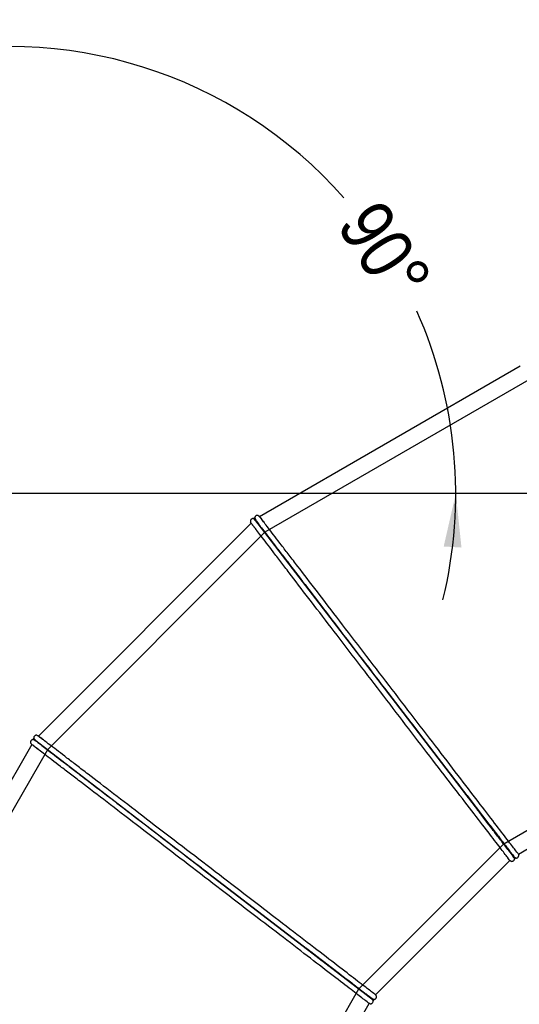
# Model space of a CAD drawing. Header units: millimetres. Extents: x 0 to 5940, y 0 to 4200.
# Tile 3 of 7: x 1047 to 1794, y 1869 to 3340. Entities that reach past the tile are written whole.
import ezdxf
from ezdxf.enums import TextEntityAlignment as Align
from ezdxf.lldxf.tags import DXFTag

# ---------------------------------------------------------------- set-up
doc = ezdxf.new("R2010")
doc.units = ezdxf.units.MM
doc.header["$LTSCALE"] = 20
for name, color, linetype in [('Default', 7, 'Continuous'), ('DV1_Default', 7, 'Continuous'), ('TUBO_X_GOMITO_90', 7, 'Continuous')]:
    doc.layers.add(name, color=color, linetype=linetype)
doc.styles.add('SEACAD_Arial_Narrow', font='ARIALN.TTF')
tags = doc.linetypes.add('HIDDEN2', pattern=[4.7625, 3.175, -1.5875]).pattern_tags.tags
tags[6:7] = [DXFTag(74, 4), DXFTag(75, 0), DXFTag(340, '0'), DXFTag(46, 0.0), DXFTag(50, 0.0), DXFTag(44, 0.0), DXFTag(45, 0.0)]
tags[4:5] = [DXFTag(74, 4), DXFTag(75, 0), DXFTag(340, '0'), DXFTag(46, 0.0), DXFTag(50, 0.0), DXFTag(44, 0.0), DXFTag(45, 0.0)]
tags = doc.linetypes.add('PHANTOM2', pattern=[31.75, 15.875, -3.175, 3.175, -3.175, 3.175, -3.175]).pattern_tags.tags
tags[14:15] = [DXFTag(74, 4), DXFTag(75, 0), DXFTag(340, '0'), DXFTag(46, 0.0), DXFTag(50, 0.0), DXFTag(44, 0.0), DXFTag(45, 0.0)]
tags[12:13] = [DXFTag(74, 4), DXFTag(75, 0), DXFTag(340, '0'), DXFTag(46, 0.0), DXFTag(50, 0.0), DXFTag(44, 0.0), DXFTag(45, 0.0)]
tags[10:11] = [DXFTag(74, 4), DXFTag(75, 0), DXFTag(340, '0'), DXFTag(46, 0.0), DXFTag(50, 0.0), DXFTag(44, 0.0), DXFTag(45, 0.0)]
tags[8:9] = [DXFTag(74, 4), DXFTag(75, 0), DXFTag(340, '0'), DXFTag(46, 0.0), DXFTag(50, 0.0), DXFTag(44, 0.0), DXFTag(45, 0.0)]
tags[6:7] = [DXFTag(74, 4), DXFTag(75, 0), DXFTag(340, '0'), DXFTag(46, 0.0), DXFTag(50, 0.0), DXFTag(44, 0.0), DXFTag(45, 0.0)]
tags[4:5] = [DXFTag(74, 4), DXFTag(75, 0), DXFTag(340, '0'), DXFTag(46, 0.0), DXFTag(50, 0.0), DXFTag(44, 0.0), DXFTag(45, 0.0)]
doc.dimstyles.new('Plastitalia', dxfattribs={"dimtxt": 80, "dimasz": 80, "dimexe": 40, "dimexo": 0, "dimgap": 20, "dimtad": 0, "dimdec": 0, "dimtxsty": 'SEACAD_Arial_Narrow', "dimblk1": '_SE_FILLED', "dimblk2": '_SE_FILLED', "dimsah": 1, "dimcen": 40, "dimadec": 0, "dimazin": 0, "dimtfac": 0.8, "dimtdec": 1, "dimtmove": 0, "dimatfit": 3, "dimfxl": 1, "dimtolj": 1, "dimarcsym": 0})

# ---------------------------------------------------------------- blocks, each defined once
blk = doc.blocks.new('SE')
at = {"layer": 'DV1_Default', "color": 7, "linetype": 'PHANTOM2'}
blk.add_line((2685.4, 2632.2), (1031, 2632.2), dxfattribs=at)
at = {"layer": 'TUBO_X_GOMITO_90', "color": 7, "linetype": 'Continuous'}
for p, q in [((1795.5, 2822.6), (1406, 2597.7)), ((1392.3, 2589.7), (1392.6, 2589.3)), ((1592.6, 2341.4), (1399, 2593.7)), ((1592.6, 2341.4), (1399, 2593.7)), ((1393.3, 2588), (1075.3, 2270)), ((1592.6, 2341.4), (1592.6, 2341.4)), ((1785.8, 2089.6), (1592.6, 2341.4)), ((1592.6, 2341.4), (1592.6, 2341.4)), ((1592.6, 2341.4), (1785.8, 2089.6)), ((1065.5, 2257.3), (840.7, 1867.8)), ((1064.1, 2258.7), (1064.5, 2258.4)), ((1321.8, 2070.7), (1069.6, 2264.3)), ((1321.8, 2070.7), (1069.6, 2264.3)), ((1792.8, 2093.6), (2038.7, 2235.6)), ((1716, 2181.2), (1729.7, 2163.3)), ((1729.7, 2163.3), (1748.8, 2138.4)), ((1785.8, 2089.5), (1785.8, 2089.6)), ((1785.8, 2089.6), (1785.9, 2089.6)), ((1792.8, 2093.6), (1793.2, 2092.7)), ((1579.4, 1883.1), (1780.1, 2083.9)), ((1780.9, 2083.3), (1780.2, 2083.9)), ((1321.8, 2070.7), (1321.8, 2070.7)), ((1321.8, 2070.7), (1573.7, 1877.4)), ((1321.8, 2070.7), (1321.8, 2070.7)), ((1573.7, 1877.4), (1321.8, 2070.7)), ((1482.6, 1947.8), (1500.4, 1934.2)), ((1500.4, 1934.2), (1525.3, 1915)), ((1427.7, 1624.6), (1569.7, 1870.5)), ((1570.6, 1870.1), (1569.7, 1870.5)), ((1573.7, 1877.4), (1573.7, 1877.5)), ((1573.7, 1877.4), (1573.7, 1877.4)), ((1579.4, 1883.1), (1580, 1882.3))]:
    blk.add_line(p, q, dxfattribs=at)
at = {"layer": 'TUBO_X_GOMITO_90', "color": 7, "linetype": 'HIDDEN2'}
for p, q in [((1811.8, 2804.2), (1413.8, 2574.4)), ((1413.8, 2574.4), (1088.9, 2249.5)), ((1771, 2108.9), (2036.3, 2262)), ((1088.9, 2249.5), (859.1, 1851.5)), ((1748.7, 2137.4), (1737.1, 2152.6)), ((1554.4, 1892.2), (1771, 2108.9)), ((1525.5, 1914), (1510.3, 1925.7)), ((1401.2, 1626.9), (1554.4, 1892.2))]:
    blk.add_line(p, q, dxfattribs=at)
at = {"layer": 'TUBO_X_GOMITO_90', "color": 7, "linetype": 'Continuous'}
for centre, start, end in [((1390.6, 2585.3), 36.7633, 44.7293), ((1063.6, 2254), 51.7633, 59.7293)]:
    blk.add_arc(centre, 19.6, start, end, dxfattribs=at)
for points, knots in [([(1396.7, 2594.8), (1396.4, 2594.8), (1395.9, 2594.9), (1394.8, 2594.7), (1393.8, 2594.2), (1392.9, 2593.3), (1392.3, 2592.3), (1392.1, 2591), (1392.2, 2590.2), (1392.3, 2589.7)], [0, 0, 0, 0, 0.109203, 0.201827, 0.401544, 0.52823, 0.672828, 0.832259, 1, 1, 1, 1]), ([(1400.3, 2591.3), (1400, 2591.6), (1399, 2592.8), (1397.5, 2594.3), (1397, 2594.6), (1396.7, 2594.8)], [0, 0, 0, 0, 0.145555, 0.533245, 1, 1, 1, 1]), ([(1396.7, 2594.8), (1397, 2594.7), (1397.5, 2594.6), (1398.3, 2594.2), (1399.1, 2593.6), (1399.5, 2593.1), (1399.7, 2592.8)], [0, 0, 0, 0, 0.215542, 0.456146, 0.719446, 1, 1, 1, 1]), ([(1399.7, 2592.8), (1399.5, 2593.1), (1399, 2593.6), (1398.6, 2594.6), (1398.5, 2595.5), (1398.5, 2596.1), (1398.6, 2596.4)], [0, 0, 0, 0, 0.269737, 0.531014, 0.776099, 1, 1, 1, 1]), ([(1404.5, 2599.1), (1404.1, 2599.4), (1403.4, 2599.7), (1402.2, 2599.8), (1401.2, 2599.5), (1400.2, 2599), (1399.4, 2598.3), (1398.8, 2597.3), (1398.6, 2596.8), (1398.6, 2596.4)], [0, 0, 0, 0, 0.167443, 0.32062, 0.455647, 0.571845, 0.762911, 0.872212, 1, 1, 1, 1]), ([(1398.6, 2596.4), (1398.6, 2596), (1398.8, 2595.3), (1399.9, 2593.3), (1400.6, 2592.3), (1400.8, 2592.1)], [0, 0, 0, 0, 0.503296, 0.896368, 1, 1, 1, 1]), ([(1399, 2593.7), (1399, 2593.7), (1400.2, 2592), (1405.2, 2585.5), (1408.9, 2580.7), (1418.7, 2568), (1424.7, 2560.1), (1435.4, 2546.3), (1439.1, 2541.3), (1447.2, 2530.8), (1451.5, 2525.2), (1465, 2507.7), (1474.8, 2494.9), (1495.9, 2467.4), (1507.1, 2452.8), (1530.4, 2422.4), (1542.6, 2406.5), (1567.3, 2374.3), (1580, 2357.9), (1592.6, 2341.4)], [0.5, 0.5, 0.5, 0.5, 0.5625, 0.5625, 0.625, 0.625, 0.6875, 0.6875, 0.71875, 0.71875, 0.75, 0.75, 0.8125, 0.8125, 0.875, 0.875, 0.9375, 0.9375, 1, 1, 1, 1]), ([(1399, 2593.7), (1399, 2593.7), (1400.3, 2592.1), (1405.3, 2585.6), (1409, 2580.7), (1418.8, 2568), (1424.8, 2560.1), (1435.4, 2546.3), (1439.2, 2541.4), (1447.3, 2530.8), (1451.5, 2525.3), (1465, 2507.7), (1474.8, 2494.9), (1495.9, 2467.4), (1507.1, 2452.8), (1530.4, 2422.4), (1542.6, 2406.6), (1567.3, 2374.3), (1580, 2357.9), (1592.6, 2341.4)], [0.5, 0.5, 0.5, 0.5, 0.5625, 0.5625, 0.625, 0.625, 0.6875, 0.6875, 0.71875, 0.71875, 0.75, 0.75, 0.8125, 0.8125, 0.875, 0.875, 0.9375, 0.9375, 1, 1, 1, 1]), ([(1792.8, 2093.6), (1792.8, 2093.6), (1791.5, 2095.2), (1786.5, 2101.7), (1782.8, 2106.6), (1773.1, 2119.3), (1767, 2127.1), (1752.9, 2145.6), (1744.8, 2156.1), (1726.9, 2179.5), (1717, 2192.3), (1696, 2219.7), (1684.8, 2234.4), (1661.5, 2264.8), (1649.3, 2280.6), (1624.6, 2312.8), (1612, 2329.2), (1586.8, 2362.1), (1574.2, 2378.5), (1549.4, 2410.8), (1537.3, 2426.6), (1514, 2457), (1502.8, 2471.6), (1481.7, 2499), (1471.9, 2511.8), (1458.4, 2529.4), (1454.2, 2534.9), (1446.1, 2545.4), (1442.3, 2550.4), (1431.7, 2564.2), (1425.7, 2572), (1415.9, 2584.7), (1412.2, 2589.6), (1407.2, 2596.1), (1406, 2597.7), (1406, 2597.7)], [0, 0, 0, 0, 0.03125, 0.03125, 0.0625, 0.0625, 0.09375, 0.09375, 0.125, 0.125, 0.15625, 0.15625, 0.1875, 0.1875, 0.21875, 0.21875, 0.25, 0.25, 0.28125, 0.28125, 0.3125, 0.3125, 0.34375, 0.34375, 0.375, 0.375, 0.390625, 0.390625, 0.40625, 0.40625, 0.4375, 0.4375, 0.46875, 0.46875, 0.4999876, 0.4999876, 0.4999876, 0.4999876]), ([(1780.1, 2083.9), (1780.1, 2083.9), (1778.9, 2085.5), (1773.9, 2092), (1770.2, 2096.9), (1760.4, 2109.6), (1754.4, 2117.4), (1740.3, 2135.8), (1732.2, 2146.4), (1714.2, 2169.8), (1704.4, 2182.6), (1683.3, 2210), (1672.1, 2224.6), (1648.8, 2255), (1636.6, 2270.8), (1611.9, 2303.1), (1599.3, 2319.5), (1574.1, 2352.4), (1561.5, 2368.8), (1536.8, 2401), (1524.6, 2416.8), (1501.3, 2447.3), (1490.1, 2461.8), (1469, 2489.3), (1459.2, 2502.1), (1445.8, 2519.6), (1441.5, 2525.2), (1433.4, 2535.7), (1429.6, 2540.7), (1419.1, 2554.5), (1413, 2562.3), (1403.3, 2575), (1399.5, 2579.9), (1394.6, 2586.4), (1393.3, 2588), (1393.3, 2588)], [0, 0, 0, 0, 0.03125, 0.03125, 0.0625, 0.0625, 0.09375, 0.09375, 0.125, 0.125, 0.15625, 0.15625, 0.1875, 0.1875, 0.21875, 0.21875, 0.25, 0.25, 0.28125, 0.28125, 0.3125, 0.3125, 0.34375, 0.34375, 0.375, 0.375, 0.390625, 0.390625, 0.40625, 0.40625, 0.4375, 0.4375, 0.46875, 0.46875, 0.4999874, 0.4999874, 0.4999874, 0.4999874]), ([(1592.6, 2341.4), (1605.2, 2325), (1617.8, 2308.6), (1642.5, 2276.4), (1654.6, 2260.6), (1677.9, 2230.2), (1689.1, 2215.6), (1710.1, 2188.2), (1720, 2175.4), (1733.4, 2157.9), (1737.7, 2152.3), (1745.7, 2141.8), (1749.5, 2136.9), (1760.1, 2123.1), (1766.1, 2115.2), (1775.9, 2102.5), (1779.6, 2097.7), (1784.5, 2091.2), (1785.8, 2089.5), (1785.8, 2089.5)], [0, 0, 0, 0, 0.0625, 0.0625, 0.125, 0.125, 0.1875, 0.1875, 0.25, 0.25, 0.28125, 0.28125, 0.3125, 0.3125, 0.375, 0.375, 0.4375, 0.4375, 0.4999884, 0.4999884, 0.4999884, 0.4999884]), ([(1592.6, 2341.4), (1605.2, 2325), (1617.8, 2308.6), (1642.5, 2276.4), (1654.6, 2260.6), (1677.9, 2230.2), (1689.1, 2215.6), (1710.1, 2188.2), (1719.9, 2175.5), (1728.9, 2163.8)], [0, 0, 0, 0, 0.0625, 0.0625, 0.125, 0.125, 0.1875, 0.1875, 0.2498739, 0.2498739, 0.2498739, 0.2498739]), ([(1073.5, 2271), (1073, 2271.1), (1072.3, 2271.2), (1071.1, 2270.9), (1070.2, 2270.5), (1069.3, 2269.7), (1068.7, 2268.8), (1068.4, 2267.7), (1068.4, 2267.2), (1068.4, 2266.8)], [0, 0, 0, 0, 0.167443, 0.32062, 0.455647, 0.571845, 0.762911, 0.872212, 1, 1, 1, 1]), ([(1070.5, 2263.6), (1070.2, 2263.8), (1069.6, 2264.2), (1069, 2265), (1068.6, 2265.9), (1068.5, 2266.5), (1068.4, 2266.8)], [0, 0, 0, 0, 0.269737, 0.531014, 0.776099, 1, 1, 1, 1]), ([(1068.4, 2266.8), (1068.6, 2266.4), (1068.9, 2265.7), (1070.5, 2264.1), (1071.5, 2263.3), (1071.7, 2263.2)], [0, 0, 0, 0, 0.503296, 0.896368, 1, 1, 1, 1]), ([(1579.4, 1883.1), (1579.4, 1883.1), (1577.7, 1884.4), (1571.2, 1889.4), (1566.4, 1893.1), (1553.7, 1902.8), (1545.8, 1908.9), (1527.4, 1923), (1516.9, 1931.1), (1493.5, 1949), (1480.7, 1958.9), (1453.2, 1979.9), (1438.6, 1991.1), (1408.2, 2014.5), (1392.4, 2026.6), (1360.2, 2051.3), (1343.8, 2064), (1310.9, 2089.2), (1294.5, 2101.8), (1262.2, 2126.5), (1246.4, 2138.6), (1216, 2162), (1201.4, 2173.2), (1174, 2194.2), (1161.2, 2204), (1143.6, 2217.5), (1138.1, 2221.8), (1127.6, 2229.8), (1122.6, 2233.6), (1108.8, 2244.2), (1100.9, 2250.2), (1088.2, 2260), (1083.4, 2263.7), (1076.9, 2268.7), (1075.2, 2269.9), (1075.2, 2269.9)], [0, 0, 0, 0, 0.03125, 0.03125, 0.0625, 0.0625, 0.09375, 0.09375, 0.125, 0.125, 0.15625, 0.15625, 0.1875, 0.1875, 0.21875, 0.21875, 0.25, 0.25, 0.28125, 0.28125, 0.3125, 0.3125, 0.34375, 0.34375, 0.375, 0.375, 0.390625, 0.390625, 0.40625, 0.40625, 0.4375, 0.4375, 0.46875, 0.46875, 0.4999876, 0.4999876, 0.4999876, 0.4999876]), ([(1067.1, 2264.7), (1066.8, 2264.7), (1066.3, 2264.6), (1065.3, 2264.1), (1064.4, 2263.4), (1063.8, 2262.3), (1063.5, 2261.2), (1063.6, 2259.9), (1063.9, 2259.1), (1064.1, 2258.7)], [0, 0, 0, 0, 0.109203, 0.201827, 0.401544, 0.52823, 0.672828, 0.832259, 1, 1, 1, 1]), ([(1569.7, 1870.5), (1569.7, 1870.5), (1568, 1871.7), (1561.5, 1876.7), (1556.7, 1880.4), (1544, 1890.2), (1536.1, 1896.2), (1517.7, 1910.3), (1507.1, 1918.4), (1483.8, 1936.4), (1470.9, 1946.2), (1443.5, 1967.3), (1428.9, 1978.5), (1398.5, 2001.8), (1382.7, 2013.9), (1350.4, 2038.7), (1334, 2051.3), (1301.2, 2076.5), (1284.7, 2089.1), (1252.5, 2113.8), (1236.7, 2125.9), (1206.3, 2149.3), (1191.7, 2160.5), (1164.3, 2181.5), (1151.4, 2191.4), (1133.9, 2204.8), (1128.3, 2209.1), (1117.8, 2217.2), (1112.9, 2221), (1099.1, 2231.6), (1091.2, 2237.6), (1078.5, 2247.3), (1073.7, 2251.1), (1067.2, 2256), (1065.5, 2257.3), (1065.5, 2257.3)], [0, 0, 0, 0, 0.03125, 0.03125, 0.0625, 0.0625, 0.09375, 0.09375, 0.125, 0.125, 0.15625, 0.15625, 0.1875, 0.1875, 0.21875, 0.21875, 0.25, 0.25, 0.28125, 0.28125, 0.3125, 0.3125, 0.34375, 0.34375, 0.375, 0.375, 0.390625, 0.390625, 0.40625, 0.40625, 0.4375, 0.4375, 0.46875, 0.46875, 0.4999874, 0.4999874, 0.4999874, 0.4999874]), ([(1067.1, 2264.7), (1067.4, 2264.8), (1067.9, 2264.8), (1068.8, 2264.6), (1069.7, 2264.2), (1070.2, 2263.8), (1070.4, 2263.5)], [0, 0, 0, 0, 0.215542, 0.456146, 0.719446, 1, 1, 1, 1]), ([(1071.4, 2262.2), (1071, 2262.5), (1069.8, 2263.4), (1068, 2264.5), (1067.4, 2264.7), (1067.1, 2264.7)], [0, 0, 0, 0, 0.145555, 0.533245, 1, 1, 1, 1]), ([(1069.5, 2264.2), (1069.5, 2264.2), (1071.2, 2263), (1077.7, 2258), (1082.5, 2254.3), (1095.3, 2244.5), (1103.1, 2238.5), (1117, 2227.9), (1121.9, 2224.1), (1132.4, 2216), (1138, 2211.7), (1155.5, 2198.3), (1168.4, 2188.4), (1195.8, 2167.4), (1210.5, 2156.2), (1240.9, 2132.8), (1256.7, 2120.7), (1289, 2095.9), (1305.4, 2083.3), (1321.8, 2070.7)], [0.5, 0.5, 0.5, 0.5, 0.5625, 0.5625, 0.625, 0.625, 0.6875, 0.6875, 0.71875, 0.71875, 0.75, 0.75, 0.8125, 0.8125, 0.875, 0.875, 0.9375, 0.9375, 1, 1, 1, 1]), ([(1069.6, 2264.3), (1069.6, 2264.3), (1071.2, 2263), (1077.7, 2258), (1082.6, 2254.3), (1095.3, 2244.6), (1103.2, 2238.5), (1117, 2227.9), (1121.9, 2224.1), (1132.4, 2216), (1138, 2211.8), (1155.6, 2198.3), (1168.4, 2188.4), (1195.8, 2167.4), (1210.5, 2156.2), (1240.9, 2132.8), (1256.7, 2120.7), (1289, 2095.9), (1305.4, 2083.3), (1321.8, 2070.7)], [0.5, 0.5, 0.5, 0.5, 0.5625, 0.5625, 0.625, 0.625, 0.6875, 0.6875, 0.71875, 0.71875, 0.75, 0.75, 0.8125, 0.8125, 0.875, 0.875, 0.9375, 0.9375, 1, 1, 1, 1]), ([(1747.6, 2139.4), (1749.5, 2137), (1751.3, 2134.6), (1760.1, 2123.1), (1766.2, 2115.2), (1775.9, 2102.5), (1779.6, 2097.7), (1783.4, 2092.8), (1784.3, 2091.6), (1785.5, 2090), (1785.9, 2089.6), (1785.9, 2089.6), (1785.9, 2089.6), (1785.9, 2089.6)], [0.2968562, 0.2968562, 0.2968562, 0.2968562, 0.3125, 0.3125, 0.375, 0.375, 0.4375, 0.4375, 0.46875, 0.46875, 0.5, 0.5, 0.5000081, 0.5000081, 0.5000081, 0.5000081]), ([(1748.8, 2138.4), (1751.1, 2135.4), (1757.8, 2126.8), (1765.5, 2116.6), (1772.3, 2107.8), (1776.6, 2102.1), (1779.6, 2098.3), (1781.6, 2095.7), (1782.9, 2093.9), (1784.6, 2092), (1786.4, 2089.9), (1788.1, 2088), (1788.7, 2087.8), (1789, 2087.6)], [0, 0, 0, 0, 0.081717, 0.277443, 0.375353, 0.473262, 0.568606, 0.612782, 0.655535, 0.712446, 0.788786, 0.884615, 1, 1, 1, 1]), ([(1786.9, 2086.2), (1786.9, 2086.7), (1786.7, 2087.3), (1785.4, 2089.5), (1783.9, 2091.5), (1782.5, 2093.3), (1780, 2096.6), (1775.8, 2102.1), (1768.1, 2112.2), (1759.2, 2123.7), (1752.3, 2132.7), (1749.5, 2136.4)], [0, 0, 0, 0, 0.120205, 0.214101, 0.281871, 0.338901, 0.397275, 0.546498, 0.695926, 0.895109, 1, 1, 1, 1]), ([(1785.8, 2089.6), (1786, 2089.3), (1786.4, 2088.8), (1786.8, 2088), (1787, 2087.1), (1787, 2086.5), (1786.9, 2086.2)], [0.0178578, 0.0178578, 0.0178578, 0.0178578, 0.2805539, 0.5438541, 0.7844585, 1, 1, 1, 1]), ([(1789, 2087.6), (1788.7, 2087.6), (1788.1, 2087.7), (1787.2, 2088.1), (1786.4, 2088.8), (1786, 2089.3), (1785.8, 2089.6)], [0, 0, 0, 0, 0.2239011, 0.4689859, 0.7302629, 0.9831208, 0.9831208, 0.9831208, 0.9831208]), ([(1789, 2087.6), (1789.4, 2087.6), (1789.9, 2087.6), (1791, 2087.9), (1791.9, 2088.5), (1792.7, 2089.3), (1793.1, 2090.3), (1793.4, 2091.4), (1793.3, 2092.2), (1793.2, 2092.7)], [0, 0, 0, 0, 0.127788, 0.237089, 0.428155, 0.544353, 0.67938, 0.832557, 1, 1, 1, 1]), ([(1780.9, 2083.3), (1781.3, 2083.1), (1782.1, 2082.7), (1783.4, 2082.7), (1784.5, 2083), (1785.6, 2083.6), (1786.3, 2084.4), (1786.8, 2085.4), (1786.9, 2085.9), (1786.9, 2086.2)], [0, 0, 0, 0, 0.167741, 0.327172, 0.47177, 0.598456, 0.798173, 0.890797, 1, 1, 1, 1]), ([(1321.8, 2070.7), (1338.3, 2058.1), (1354.7, 2045.5), (1386.9, 2020.8), (1402.7, 2008.7), (1433.1, 1985.3), (1447.7, 1974.2), (1475.1, 1953.1), (1487.8, 1943.3), (1499.5, 1934.4)], [0, 0, 0, 0, 0.0625, 0.0625, 0.125, 0.125, 0.1875, 0.1875, 0.2498739, 0.2498739, 0.2498739, 0.2498739]), ([(1321.8, 2070.7), (1338.3, 2058.1), (1354.7, 2045.5), (1386.9, 2020.8), (1402.7, 2008.7), (1433.1, 1985.3), (1447.6, 1974.1), (1475.1, 1953.1), (1487.9, 1943.3), (1505.4, 1929.8), (1510.9, 1925.6), (1521.4, 1917.5), (1526.4, 1913.7), (1540.2, 1903.1), (1548, 1897.1), (1560.7, 1887.4), (1565.6, 1883.6), (1572, 1878.7), (1573.7, 1877.4), (1573.7, 1877.4)], [0, 0, 0, 0, 0.0625, 0.0625, 0.125, 0.125, 0.1875, 0.1875, 0.25, 0.25, 0.28125, 0.28125, 0.3125, 0.3125, 0.375, 0.375, 0.4375, 0.4375, 0.4999884, 0.4999884, 0.4999884, 0.4999884]), ([(1523.8, 1915.7), (1526.3, 1913.8), (1528.7, 1912), (1540.2, 1903.2), (1548.1, 1897.1), (1560.7, 1887.4), (1565.6, 1883.7), (1570.5, 1880), (1571.7, 1879), (1573.3, 1877.8), (1573.7, 1877.5), (1573.7, 1877.5), (1573.7, 1877.5), (1573.7, 1877.5)], [0.2968562, 0.2968562, 0.2968562, 0.2968562, 0.3125, 0.3125, 0.375, 0.375, 0.4375, 0.4375, 0.46875, 0.46875, 0.5, 0.5, 0.5000081, 0.5000081, 0.5000081, 0.5000081]), ([(1525.3, 1915), (1528.3, 1912.7), (1537, 1906.1), (1547.1, 1898.3), (1555.9, 1891.5), (1561.6, 1887.2), (1565.4, 1884.2), (1568, 1882.3), (1569.8, 1880.9), (1571.9, 1879.4), (1574.1, 1877.9), (1576.3, 1876.6), (1576.9, 1876.4), (1577.3, 1876.4)], [0, 0, 0, 0, 0.081717, 0.277443, 0.375353, 0.473262, 0.568606, 0.612782, 0.655535, 0.712446, 0.788786, 0.884615, 1, 1, 1, 1]), ([(1575.6, 1874.5), (1575.4, 1874.9), (1575.1, 1875.5), (1573.2, 1877.3), (1571.4, 1878.8), (1569.5, 1880.2), (1566.3, 1882.7), (1560.7, 1886.9), (1550.7, 1894.7), (1539.1, 1903.5), (1530.1, 1910.4), (1526.5, 1913.3)], [0, 0, 0, 0, 0.120205, 0.214101, 0.281871, 0.338901, 0.397275, 0.546498, 0.695926, 0.895109, 1, 1, 1, 1]), ([(1570.6, 1870.1), (1571, 1870), (1571.8, 1869.9), (1573.1, 1870.1), (1574.1, 1870.7), (1575, 1871.6), (1575.5, 1872.6), (1575.7, 1873.7), (1575.7, 1874.2), (1575.6, 1874.5)], [0, 0, 0, 0, 0.167741, 0.327172, 0.47177, 0.598456, 0.798173, 0.890797, 1, 1, 1, 1]), ([(1573.6, 1877.4), (1573.9, 1877.2), (1574.4, 1876.9), (1575.1, 1876.1), (1575.5, 1875.3), (1575.6, 1874.8), (1575.6, 1874.5)], [0.0178578, 0.0178578, 0.0178578, 0.0178578, 0.2805539, 0.5438541, 0.7844585, 1, 1, 1, 1]), ([(1577.3, 1876.4), (1577, 1876.3), (1576.4, 1876.3), (1575.4, 1876.4), (1574.4, 1876.8), (1574, 1877.2), (1573.7, 1877.5)], [0, 0, 0, 0, 0.2239011, 0.4689859, 0.7302629, 0.9831208, 0.9831208, 0.9831208, 0.9831208]), ([(1577.3, 1876.4), (1577.6, 1876.4), (1578.2, 1876.6), (1579.1, 1877.2), (1579.9, 1878), (1580.4, 1879), (1580.6, 1880), (1580.5, 1881.2), (1580.2, 1881.9), (1580, 1882.3)], [0, 0, 0, 0, 0.127788, 0.237089, 0.428155, 0.544353, 0.67938, 0.832557, 1, 1, 1, 1])]:
    blk.add_open_spline(points, degree=3, knots=knots, dxfattribs=at)
for points in [[(1393.4, 2587.9), (1392.9, 2588.4), (1392.5, 2589), (1392.3, 2589.7)], [(1404.5, 2599.1), (1405.2, 2598.8), (1405.7, 2598.3), (1406, 2597.6)], [(1073.5, 2271), (1074.2, 2270.8), (1074.8, 2270.4), (1075.3, 2269.9)], [(1065.6, 2257.3), (1065, 2257.6), (1064.5, 2258.1), (1064.1, 2258.7)]]:
    blk.add_open_spline(points, degree=3, dxfattribs=at)
at = {"layer": 'TUBO_X_GOMITO_90', "color": 7, "linetype": 'HIDDEN2'}
for points, knots in [([(1403.9, 2587.2), (1403.5, 2587.8), (1403.1, 2588.3), (1401.8, 2589.9), (1401.1, 2590.9), (1400.5, 2591.7)], [0.4280212, 0.4280212, 0.4280212, 0.4280212, 0.4375, 0.4375, 0.45995209, 0.45995209, 0.45995209, 0.45995209]), ([(1406.5, 2597), (1407.1, 2596.2), (1408.2, 2594.8), (1410.7, 2591.6), (1411.8, 2590.1), (1413.1, 2588.4)], [0.51198447, 0.51198447, 0.51198447, 0.51198447, 0.53125, 0.53125, 0.5431496, 0.5431496, 0.5431496, 0.5431496]), ([(1393.8, 2587.4), (1394.4, 2586.6), (1395.5, 2585.2), (1398, 2581.9), (1399.1, 2580.4), (1400.4, 2578.7)], [0.51141278, 0.51141278, 0.51141278, 0.51141278, 0.53125, 0.53125, 0.54314939, 0.54314939, 0.54314939, 0.54314939]), ([(1076, 2269.4), (1076.7, 2268.8), (1078.1, 2267.7), (1081.4, 2265.3), (1082.8, 2264.1), (1084.5, 2262.8)], [0.51198447, 0.51198447, 0.51198447, 0.51198447, 0.53125, 0.53125, 0.5431496, 0.5431496, 0.5431496, 0.5431496]), ([(1066.3, 2256.8), (1067, 2256.2), (1068.4, 2255.1), (1071.7, 2252.6), (1073.1, 2251.5), (1074.8, 2250.2)], [0.51198429, 0.51198429, 0.51198429, 0.51198429, 0.53125, 0.53125, 0.54314939, 0.54314939, 0.54314939, 0.54314939]), ([(1082.2, 2254.5), (1079, 2257), (1076.4, 2259), (1073.3, 2261.4), (1072.3, 2262.1), (1071.6, 2262.7)], [0.39914902, 0.39914902, 0.39914902, 0.39914902, 0.4375, 0.4375, 0.45995209, 0.45995209, 0.45995209, 0.45995209]), ([(1735.7, 2154.9), (1733.5, 2157.8), (1731.3, 2160.7), (1728, 2165), (1727, 2166.2), (1726.1, 2167.5)], [0.73394896, 0.73394896, 0.73394896, 0.73394896, 0.75, 0.75, 0.75667639, 0.75667639, 0.75667639, 0.75667639]), ([(1728.9, 2163.8), (1728.9, 2163.8), (1728.9, 2163.7), (1733.4, 2157.9), (1737.7, 2152.3), (1743.7, 2144.5), (1745.7, 2141.9), (1747.6, 2139.4)], [0.24987386, 0.24987386, 0.24987386, 0.24987386, 0.25, 0.25, 0.28125, 0.28125, 0.29685623, 0.29685623, 0.29685623, 0.29685623]), ([(1753.8, 2131.2), (1753.6, 2131.6), (1753.3, 2131.9), (1751.5, 2134.3), (1749.9, 2136.3), (1748.3, 2138.5)], [0.6851247, 0.6851247, 0.6851247, 0.6851247, 0.6875, 0.6875, 0.70112713, 0.70112713, 0.70112713, 0.70112713]), ([(1508.3, 1927.6), (1505.5, 1929.8), (1502.6, 1932), (1498.3, 1935.3), (1497.1, 1936.3), (1495.8, 1937.2)], [0.73394896, 0.73394896, 0.73394896, 0.73394896, 0.75, 0.75, 0.75667639, 0.75667639, 0.75667639, 0.75667639]), ([(1499.5, 1934.4), (1499.5, 1934.4), (1499.5, 1934.4), (1505.4, 1929.9), (1511, 1925.6), (1518.8, 1919.6), (1521.4, 1917.6), (1523.8, 1915.7)], [0.24987386, 0.24987386, 0.24987386, 0.24987386, 0.25, 0.25, 0.28125, 0.28125, 0.29685623, 0.29685623, 0.29685623, 0.29685623]), ([(1532, 1909.4), (1531.7, 1909.7), (1531.3, 1909.9), (1529, 1911.7), (1526.9, 1913.3), (1524.8, 1915)], [0.6851247, 0.6851247, 0.6851247, 0.6851247, 0.6875, 0.6875, 0.70112713, 0.70112713, 0.70112713, 0.70112713])]:
    blk.add_open_spline(points, degree=3, knots=knots, dxfattribs=at)
for points in [[(1592.6, 2341.4), (1589.7, 2345.1), (1586.9, 2348.8), (1584.1, 2352.5)], [(1600.4, 2331.2), (1597.8, 2334.6), (1595.2, 2338), (1592.6, 2341.4)], [(1717.8, 2178.2), (1715.6, 2181.1), (1713.3, 2184.1), (1711, 2187.1)], [(1763.6, 2118.6), (1762.1, 2120.5), (1760.6, 2122.5), (1758.9, 2124.6)], [(1785.9, 2089.6), (1785.9, 2089.6), (1785.4, 2090.2), (1784.4, 2091.5)], [(1321.8, 2070.7), (1318.1, 2073.5), (1314.5, 2076.4), (1310.8, 2079.2)], [(1332.1, 2062.8), (1328.7, 2065.4), (1325.3, 2068.1), (1321.8, 2070.7)], [(1485.1, 1945.5), (1482.2, 1947.7), (1479.2, 1950), (1476.2, 1952.3)], [(1544.7, 1899.7), (1542.8, 1901.2), (1540.7, 1902.7), (1538.7, 1904.4)]]:
    blk.add_open_spline(points, degree=3, dxfattribs=at)
blk = doc.blocks.new('DMBLK71')
at = {"layer": 'Default', "linetype": 'Continuous'}
for points in [[(952, 3282.2), (1031, 3300.3), (950.4, 3308.9)], [(1707.7, 2551.6), (1699.2, 2632.2), (1681.1, 2553.2)]]:
    blk.add_hatch(color=7, dxfattribs=at).paths.add_polyline_path(points)
at = {"layer": 'Default', "color": 7, "linetype": 'Continuous'}
blk.add_line((1031, 2632.2), (1031, 3340.3), dxfattribs=at)
for start, end in [(41.4181, 103.7211), (346.2789, 24.0759)]:
    blk.add_arc((1031, 2632.2), 668.1, start, end, dxfattribs=at)
at = {"layer": 'Default', "color": 7, "linetype": 'Continuous', "style": 'SEACAD_Arial_Narrow'}
blk.add_text('90°', height=80, rotation=302.747, dxfattribs=at).set_placement((1587.3, 3076.4), align=Align.TOP_LEFT)
blk = doc.blocks.new('_SE_FILLED')
at = {"color": 0}
blk.add_line((0, 0), (-1, 0), dxfattribs=at)
blk.add_solid([(0, 0), (-1, -0.1665), (-1, 0.1665), (0, 0)], dxfattribs=at)

msp = doc.modelspace()

# ---------------------------------------------------------------- block references
at = {"layer": 'Default'}
msp.add_blockref('SE', (0, 0), dxfattribs=at)

# ---------------------------------------------------------------- dimensions: what is measured, and where the dimension line sits
at = {"layer": 'Default', "color": 7, "linetype": 'Continuous'}
dim = msp.add_angular_dim_2l(base=(1503.5, 3104.6), line1=((1031, 2632.2), (2685.4, 2632.2)), line2=((1031, 2632.2), (1031, 977.9)), text='\\A1;<>', dimstyle='Plastitalia', override={"dimadec": 1}, dxfattribs=at)
dim.commit()
dim.dimension.update_dxf_attribs({"geometry": 'DMBLK71', "text_midpoint": (1593, 2993.6), "dimtype": 162})

doc.saveas('drawing.dxf')
